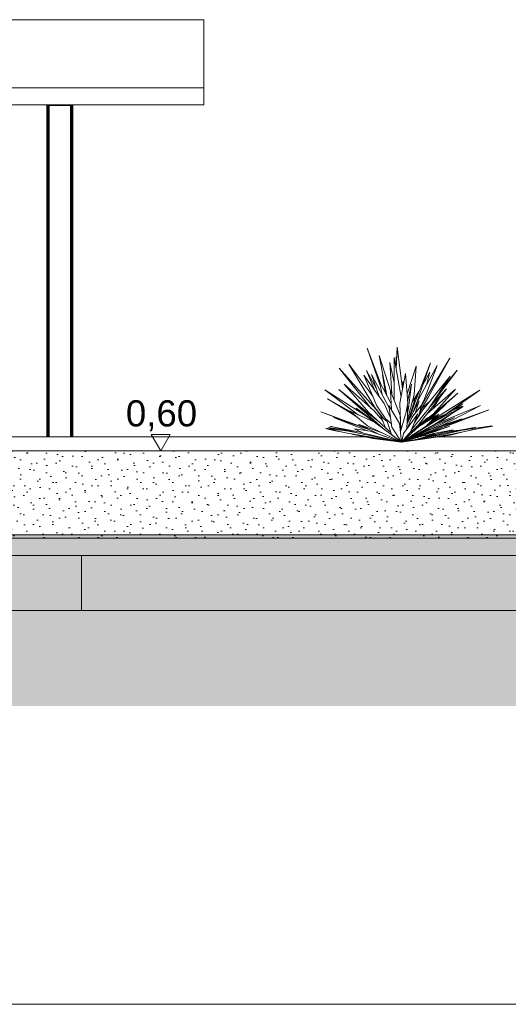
# Model space of a CAD drawing. Header units: millimetres. Extents: x 0 to 1357, y -1 to 841.
# Tile 24 of 43: x 820 to 876, y 153 to 266. Entities that reach past the tile are written whole.
import ezdxf
from ezdxf.xclip import XClip

# ---------------------------------------------------------------- set-up
doc = ezdxf.new("R2010")
doc.units = ezdxf.units.MM
doc.header["$MEASUREMENT"] = 0
doc.header["$XCLIPFRAME"] = 0
doc.linetypes.add('Wipeout_Contour', pattern=[1000, 0, -1000])
for name, color, linetype in [('Cobertura.ARQ', 7, 'Continuous'), ('Cotas - Geral.2D', 7, 'Continuous'), ('Desenho 2D - Geral', 7, 'Continuous'), ('Interior - Mobiliário .ARQ', 7, 'Continuous'), ('Laje.ARQ', 7, 'Continuous'), ('Parede.ARQ', 7, 'Continuous'), ('Pilar.ARQ', 7, 'Continuous')]:
    doc.layers.add(name, color=color, linetype=linetype)
doc.styles.add('GENERATED_STYLE_1', font='txt')

# ---------------------------------------------------------------- blocks, each defined once
blk = doc.blocks.new('Desenho_4_4', base_point=(424.7631797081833, 210.5022291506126))
at = {"layer": 'Cobertura.ARQ', "color": 8, "linetype": 'Continuous', "lineweight": 0}
for p, q in [((841.4755682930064, 265.9418369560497), (782.4928618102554, 265.9418369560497)), ((841.4755682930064, 258.1418369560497), (841.4755682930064, 265.9418369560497)), ((782.4928618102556, 258.1418369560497), (841.4755682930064, 258.1418369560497)), ((841.4755682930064, 256.1806756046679), (841.4755682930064, 258.1418369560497)), ((780.6030651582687, 256.1806756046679), (841.4755682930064, 256.1806756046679))]:
    blk.add_line(p, q, dxfattribs=at)
at = {"layer": 'Cotas - Geral.2D', "color": 7, "linetype": 'Continuous', "lineweight": 0}
blk.add_line((835.4709762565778, 218.3772291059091), (837.6459762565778, 218.3772291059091), dxfattribs=at)
at = {"layer": 'Desenho 2D - Geral', "color": 9, "linetype": 'Continuous', "lineweight": 0}
blk.add_line((888.9443879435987, 187.2578166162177), (58.05218541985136, 187.2578166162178), dxfattribs=at)
at = {"layer": 'Interior - Mobiliário .ARQ', "color": 8, "linetype": 'Continuous', "lineweight": 0}
for p, q in [((861.6990145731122, 223.9914679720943), (860.2017278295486, 228.2734776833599)), ((860.2017278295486, 228.2734776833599), (861.7080806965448, 224.2885857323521)), ((863.5203866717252, 225.9243356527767), (863.621099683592, 228.411046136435)), ((863.621099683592, 228.411046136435), (864.2591104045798, 223.6049369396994)), ((862.892764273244, 223.2923795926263), (861.5614762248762, 227.4456149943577)), ((861.5614762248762, 227.4456149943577), (862.4539999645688, 222.8460236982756)), ((863.3048257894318, 222.3071972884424), (863.2994111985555, 227.2224769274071)), ((863.2994111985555, 227.2224769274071), (864.0776247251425, 222.650788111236)), ((863.5621474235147, 226.9554526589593), (863.523656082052, 227.2727350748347)), ((863.523656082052, 227.2727350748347), (863.5240723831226, 226.0153397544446)), ((863.6900315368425, 228.0193355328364), (863.6862835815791, 227.9200184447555)), ((863.8226439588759, 226.8928211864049), (863.6900315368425, 228.0193355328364)), ((869.6810192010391, 227.1388662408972), (867.0760561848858, 222.8225898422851)), ((867.240471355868, 222.7119386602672), (869.6810192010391, 227.1388662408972)), ((860.6629101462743, 221.3719120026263), (856.9981779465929, 226.0036111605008)), ((856.9981779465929, 226.0036111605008), (861.2189062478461, 221.2407793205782)), ((861.0957132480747, 221.4926042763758), (858.1088834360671, 226.4464122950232)), ((858.1088834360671, 226.4464122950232), (860.831281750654, 222.7780954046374)), ((863.302612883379, 224.3160382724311), (862.7819103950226, 226.6264153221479)), ((862.7819103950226, 226.6264153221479), (863.0165599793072, 223.0579787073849)), ((865.8009624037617, 226.2234303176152), (864.766672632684, 223.0310723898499)), ((865.5997808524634, 222.9617106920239), (865.8009624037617, 226.2234303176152)), ((867.4368857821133, 226.6187847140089), (865.723772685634, 222.2431354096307)), ((865.9346488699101, 222.1571449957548), (867.4368857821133, 226.6187847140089)), ((865.9686740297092, 222.1960131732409), (868.2099217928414, 226.2876603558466)), ((868.2099217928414, 226.2876603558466), (866.6839318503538, 222.2871667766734)), ((861.2888914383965, 221.6733063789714), (859.8296526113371, 225.196289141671)), ((859.8296526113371, 225.196289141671), (862.1437432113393, 221.9522879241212)), ((861.2702059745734, 223.6197072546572), (860.1052821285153, 225.7187928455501)), ((860.1052821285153, 225.7187928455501), (861.0450376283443, 223.4925051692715)), ((861.5720884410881, 222.7536605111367), (860.7011425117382, 225.2522484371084)), ((860.7011425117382, 225.2522484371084), (862.7336028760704, 221.4465702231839)), ((862.0615167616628, 224.8686727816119), (861.9400132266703, 225.18101736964)), ((861.9400132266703, 225.18101736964), (862.2913555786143, 223.1605679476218)), ((863.947702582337, 221.9677311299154), (864.5987140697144, 225.390380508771)), ((864.5987140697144, 225.390380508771), (864.8379807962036, 222.0294090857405)), ((866.583213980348, 221.2255378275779), (869.7049187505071, 225.0599025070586)), ((867.369675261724, 225.5131557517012), (866.5870607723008, 224.0948066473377)), ((866.9778827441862, 224.0384359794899), (867.369675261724, 225.5131557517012)), ((869.7049187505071, 225.0599025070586), (867.232434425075, 221.3241468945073)), ((868.0147757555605, 222.4481246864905), (870.4894521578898, 225.7603808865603)), ((870.4894521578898, 225.7603808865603), (868.6035071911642, 223.3957445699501)), ((859.7318823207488, 221.1006264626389), (856.9531178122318, 223.5614150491)), ((856.9531178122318, 223.5614150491), (859.7762198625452, 221.2861005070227)), ((860.3468943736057, 220.9345118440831), (857.556412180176, 224.1652238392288)), ((857.556412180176, 224.1652238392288), (860.9876999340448, 221.0798663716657)), ((861.9142792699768, 222.980711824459), (861.5850713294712, 224.5264782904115)), ((861.5850713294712, 224.5264782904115), (862.9501130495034, 221.8865714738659)), ((864.2655519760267, 224.4722780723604), (864.2032904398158, 224.0254264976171)), ((864.3186841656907, 223.9181420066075), (864.2655519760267, 224.4722780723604)), ((865.274140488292, 224.1391998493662), (864.828235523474, 222.1663005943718)), ((864.9386356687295, 221.3944347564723), (865.274140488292, 224.1391998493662)), ((866.0636925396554, 219.5108270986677), (869.2661735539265, 223.639269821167)), ((870.3265996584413, 223.589133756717), (867.0662320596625, 220.741390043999)), ((869.2661735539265, 223.639269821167), (867.4041338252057, 221.5835730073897)), ((867.7500770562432, 220.7247441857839), (870.3265996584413, 223.589133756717)), ((859.1620660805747, 220.6512172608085), (855.3558671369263, 223.5005353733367)), ((855.3558671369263, 223.5005353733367), (859.8350637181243, 220.6856073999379)), ((858.2930388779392, 220.8691292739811), (855.6455770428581, 222.4691623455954)), ((855.6455770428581, 222.4691623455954), (858.4272882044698, 220.8898031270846)), ((862.9762922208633, 221.2448334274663), (862.8887466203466, 223.3908655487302)), ((862.8887466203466, 223.3908655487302), (863.9707484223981, 220.5728176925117)), ((864.7769966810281, 219.9262912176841), (865.5997808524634, 222.9617106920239)), ((865.7110072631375, 222.5071159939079), (864.8471209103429, 219.7896821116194)), ((866.1110831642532, 223.3231335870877), (865.3674954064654, 222.1047620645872)), ((866.1107795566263, 223.2316319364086), (865.7110072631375, 222.5071159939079)), ((866.0991726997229, 223.2105965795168), (866.1110831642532, 223.3231335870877)), ((866.2341198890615, 221.0318471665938), (867.240471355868, 222.7119386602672)), ((867.0760561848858, 222.8225898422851), (866.3571338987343, 221.5286927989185)), ((867.2356389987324, 220.1452206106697), (870.5802304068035, 223.1262136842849)), ((870.5802304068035, 223.1262136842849), (867.3097777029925, 220.3485128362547)), ((867.727403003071, 221.3188848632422), (868.674574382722, 222.8394129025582)), ((867.7738280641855, 222.1421558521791), (868.0147757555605, 222.4481246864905)), ((867.7777937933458, 221.9960946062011), (867.9658022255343, 222.3859353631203)), ((868.674574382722, 222.8394129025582), (868.5757669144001, 222.7492397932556)), ((873.1106402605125, 223.4832313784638), (868.7750810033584, 220.7562011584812)), ((869.3437425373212, 220.8242437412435), (873.1106402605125, 223.4832313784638)), ((862.0181733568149, 219.0781847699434), (858.7648888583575, 222.0274405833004)), ((858.7648888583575, 222.0274405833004), (861.6117405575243, 219.7838966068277)), ((861.4276972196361, 219.6134792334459), (858.923326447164, 221.4134126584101)), ((858.923326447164, 221.4134126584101), (859.9338332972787, 220.6122279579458)), ((859.7762198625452, 221.2861005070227), (860.4466310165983, 220.7020949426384)), ((862.0689768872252, 220.2084073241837), (861.0957132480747, 221.4926042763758)), ((862.4846982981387, 219.9114770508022), (861.2888914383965, 221.6733063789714)), ((862.1437432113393, 221.9522879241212), (862.8846416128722, 220.2839004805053)), ((863.0198830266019, 219.2428357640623), (862.6976778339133, 221.7231149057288)), ((862.6976778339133, 221.7231149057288), (863.9158397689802, 219.6319655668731)), ((864.0638775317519, 218.9555143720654), (863.947702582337, 221.9677311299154)), ((864.0009984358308, 218.7433020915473), (864.8520993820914, 221.6157045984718)), ((864.8379807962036, 222.0294090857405), (864.6805153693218, 221.0366212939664)), ((864.8520993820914, 221.6157045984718), (864.7366677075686, 219.0191027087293)), ((864.7638904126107, 219.6314695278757), (866.1381554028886, 222.2438053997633)), ((864.8164371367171, 220.813492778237), (864.9386356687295, 221.3944347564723)), ((865.723772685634, 222.2431354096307), (864.9778206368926, 220.0381287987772)), ((867.232434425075, 221.3241468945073), (865.2326251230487, 218.8685355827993)), ((865.3017673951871, 220.3328808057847), (866.4126624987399, 221.7529692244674)), ((865.4826925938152, 220.9978382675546), (865.9346488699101, 222.1571449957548)), ((865.5386230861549, 221.104156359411), (865.9686740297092, 222.1960131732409)), ((866.1381554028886, 222.2438053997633), (865.7028643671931, 220.8456143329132)), ((866.4126624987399, 221.7529692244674), (866.1199686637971, 220.5707977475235)), ((866.5463137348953, 221.4267581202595), (866.1886755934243, 220.8483005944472)), ((866.6839318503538, 222.2871667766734), (866.3651087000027, 221.6921798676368)), ((867.414338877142, 222.2464018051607), (866.5463137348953, 221.4267581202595)), ((867.2421617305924, 219.9963081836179), (869.1533755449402, 221.8096633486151)), ((867.3748272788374, 221.1605322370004), (867.4264975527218, 221.2676719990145)), ((867.9079140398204, 222.1397477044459), (867.799245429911, 222.0405751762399)), ((871.1870116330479, 221.5954479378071), (867.8846432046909, 219.8229735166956)), ((867.9525941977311, 219.5818494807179), (871.1870116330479, 221.5954479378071)), ((873.1624497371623, 221.716304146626), (868.2794151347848, 219.693643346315)), ((868.7370046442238, 220.4201309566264), (871.1430686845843, 221.9135805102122)), ((869.1533755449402, 221.8096633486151), (868.7741476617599, 221.5164744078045)), ((868.9150739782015, 219.4839314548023), (873.1624497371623, 221.716304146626)), ((871.1430686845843, 221.9135805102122), (869.0198337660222, 220.5621022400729)), ((871.0356812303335, 221.6470165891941), (869.7162922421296, 221.0054109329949)), ((870.3630380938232, 221.1531980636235), (871.0356812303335, 221.6470165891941)), ((858.81935165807, 219.4964119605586), (854.9113019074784, 221.0001410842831)), ((854.9113019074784, 221.0001410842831), (859.8830719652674, 219.1370941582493)), ((860.2500169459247, 218.8065852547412), (856.3422630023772, 220.3331563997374)), ((856.3422630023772, 220.3331563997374), (860.4916792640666, 218.9315105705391)), ((860.2531925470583, 219.3970576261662), (858.1782783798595, 221.0933780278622)), ((858.1782783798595, 221.0933780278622), (861.0322403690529, 219.8106723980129)), ((859.1540832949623, 220.2956207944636), (858.2740223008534, 220.881795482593)), ((858.2740223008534, 220.881795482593), (858.6904302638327, 220.6746745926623)), ((860.3120908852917, 220.6248289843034), (859.7318823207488, 221.1006264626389)), ((859.8350637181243, 220.6856073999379), (860.9828679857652, 219.8328626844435)), ((862.2979071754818, 219.1596991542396), (860.3468943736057, 220.9345118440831)), ((860.9876999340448, 221.0798663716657), (861.9760505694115, 219.9509701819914)), ((861.2189062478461, 221.2407793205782), (861.9390610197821, 220.3127149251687)), ((862.3029813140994, 219.1472245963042), (861.7754877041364, 220.4440456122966)), ((861.7754877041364, 220.4440456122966), (862.5006662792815, 219.8618100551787)), ((863.9707484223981, 220.5728176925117), (864.05137269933, 218.9133114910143)), ((869.0198337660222, 220.5621022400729), (864.119927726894, 217.5022291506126)), ((864.119927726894, 217.5022291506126), (868.7370046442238, 220.4201309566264)), ((864.3549376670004, 218.497659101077), (865.9963150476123, 220.7397822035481)), ((864.7752494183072, 219.0718053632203), (865.3017673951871, 220.3328808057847)), ((865.0429432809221, 218.5272457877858), (867.1069258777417, 220.310420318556)), ((865.9963150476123, 220.7397822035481), (865.1824390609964, 218.7455661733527)), ((865.5687734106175, 219.6921896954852), (866.583213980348, 221.2255378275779)), ((866.1199686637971, 220.5707977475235), (865.6047281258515, 219.7802884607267)), ((866.0212294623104, 220.3760864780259), (865.9313303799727, 220.2813789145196)), ((866.1173327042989, 219.3030389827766), (868.1403309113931, 220.5498794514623)), ((867.1069258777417, 220.310420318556), (866.1860793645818, 219.3454098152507)), ((867.3097777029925, 220.3485128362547), (866.1888663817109, 219.348330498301)), ((866.5762925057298, 219.585911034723), (867.2356389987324, 220.1452206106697)), ((867.0662320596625, 220.741390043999), (866.7402628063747, 220.3830201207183)), ((867.7798747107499, 220.7477813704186), (866.8052601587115, 219.9942866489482)), ((868.1403309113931, 220.5498794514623), (866.9465232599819, 219.3582333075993)), ((868.3519167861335, 220.3419288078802), (867.0708116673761, 219.4822966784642)), ((867.129492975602, 220.8847918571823), (867.3748272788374, 221.1605322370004)), ((868.7750810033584, 220.7562011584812), (867.3469381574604, 219.7579232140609)), ((871.0307841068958, 220.2000882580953), (867.5366442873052, 218.9978298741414)), ((867.5747338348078, 219.9171533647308), (868.4243373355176, 220.7032389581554)), ((868.4243373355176, 220.7032389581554), (868.0816200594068, 220.4912749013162)), ((868.1104116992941, 219.2652232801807), (870.2092407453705, 220.3268623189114)), ((869.5484050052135, 220.9237690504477), (868.3519167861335, 220.3419288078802)), ((870.2092407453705, 220.3268623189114), (868.5166279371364, 219.6297754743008)), ((868.7855795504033, 219.9951125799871), (869.7293239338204, 220.6879591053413)), ((868.8740453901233, 219.2115430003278), (871.1600011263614, 220.1334837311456)), ((871.1600011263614, 220.1334837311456), (869.0133459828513, 219.3987190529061)), ((869.9239392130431, 219.7104001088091), (871.0307841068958, 220.2000882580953)), ((870.2132169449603, 219.7003945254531), (874.1304639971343, 221.2009880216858)), ((874.1304639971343, 221.2009880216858), (870.5578699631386, 219.9273841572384)), ((857.729974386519, 218.5599407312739), (855.441067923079, 219.1215578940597)), ((855.441067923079, 219.1215578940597), (858.0705185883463, 218.7654926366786)), ((856.9642602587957, 218.7478200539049), (855.6595262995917, 219.0055389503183)), ((855.6595262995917, 219.0055389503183), (856.377294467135, 218.8918408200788)), ((856.8247459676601, 218.9341880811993), (855.7570655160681, 219.1964634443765)), ((855.7570655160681, 219.1964634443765), (858.070829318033, 218.8356843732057)), ((857.5386296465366, 219.0118403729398), (855.9204285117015, 219.3591522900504)), ((855.9204285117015, 219.3591522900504), (857.8983322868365, 218.8841816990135)), ((859.1931593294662, 218.5201426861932), (857.256664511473, 219.064585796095)), ((857.256664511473, 219.064585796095), (859.5954139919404, 218.6270908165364)), ((859.7972736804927, 218.5259430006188), (858.7457251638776, 219.0528527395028)), ((858.7457251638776, 219.0528527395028), (860.5363332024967, 218.7597124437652)), ((860.3011505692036, 219.0244724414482), (859.1871306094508, 219.5390688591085)), ((859.1871306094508, 219.5390688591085), (859.4085608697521, 219.4599806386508)), ((861.5973061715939, 218.3920582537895), (859.2767912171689, 219.5242730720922)), ((859.2767912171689, 219.5242730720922), (861.9761196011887, 218.5527662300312)), ((864.119927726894, 217.5022291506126), (860.2531925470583, 219.3970576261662)), ((861.0322403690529, 219.8106723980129), (864.119927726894, 217.5022291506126)), ((861.4365455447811, 219.9432693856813), (861.4824801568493, 219.8857640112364)), ((864.119927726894, 217.5022291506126), (862.0181733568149, 219.0781847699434)), ((862.9059008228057, 218.6013637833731), (862.3029813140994, 219.1472245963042)), ((862.9782002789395, 218.3764827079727), (862.42671767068, 220.0918206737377)), ((862.42671767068, 220.0918206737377), (862.974408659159, 219.5928894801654)), ((864.119927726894, 217.5022291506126), (863.0198830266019, 219.2428357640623)), ((863.9158397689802, 219.6319655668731), (864.119927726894, 217.5022291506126)), ((864.119927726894, 217.5022291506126), (868.7855795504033, 219.9951125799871)), ((867.8846432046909, 219.8229735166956), (864.119927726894, 217.5022291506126)), ((868.2794151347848, 219.693643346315), (864.119927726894, 217.5022291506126)), ((864.119927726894, 217.5022291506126), (867.9525941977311, 219.5818494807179)), ((869.0133459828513, 219.3987190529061), (864.119927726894, 217.5022291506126)), ((866.9465232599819, 219.3582333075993), (864.119927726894, 217.5022291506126)), ((864.119927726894, 217.5022291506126), (866.1173327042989, 219.3030389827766)), ((864.119927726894, 217.5022291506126), (868.8740453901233, 219.2115430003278)), ((865.3692763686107, 218.0358845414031), (867.3852365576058, 219.0160319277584)), ((865.4633206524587, 218.890430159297), (866.0636925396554, 219.5108270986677)), ((867.5366442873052, 218.9978298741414), (865.6421109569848, 218.1685350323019)), ((865.9149068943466, 219.3059360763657), (865.7349481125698, 219.1251022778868)), ((865.7816341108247, 218.2363703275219), (868.1104116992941, 219.2652232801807)), ((866.1941024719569, 219.5217879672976), (865.9149068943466, 219.3059360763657)), ((867.3852365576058, 219.0160319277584), (866.110939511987, 218.4708104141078)), ((868.5166279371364, 219.6297754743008), (866.2026369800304, 218.5100441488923)), ((867.2152607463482, 218.5890549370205), (869.6777159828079, 219.3519264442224)), ((867.9218477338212, 218.8246387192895), (868.4593789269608, 219.0624522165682)), ((869.6777159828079, 219.3519264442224), (867.9971422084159, 218.7359491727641)), ((868.7443430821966, 219.4133730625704), (868.9150739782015, 219.4839314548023)), ((869.0089991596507, 219.265970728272), (870.2132169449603, 219.7003945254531)), ((869.0508792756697, 218.4378742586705), (872.6601753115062, 219.2080534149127)), ((872.6601753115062, 219.2080534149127), (869.4498096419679, 218.6160771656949)), ((869.8961142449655, 218.429963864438), (874.4697317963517, 219.3935167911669)), ((874.4697317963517, 219.3935167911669), (871.1107427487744, 218.8774236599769)), ((872.243984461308, 219.0515410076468), (871.5428927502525, 218.9696391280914)), ((872.1770292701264, 218.910498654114), (874.5949147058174, 219.3501140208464)), ((874.5949147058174, 219.3501140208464), (872.8369060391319, 219.0495190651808)), ((864.119927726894, 217.5022291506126), (857.729974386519, 218.5599407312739)), ((858.0705185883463, 218.7654926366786), (859.0422379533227, 218.5625740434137)), ((860.3195172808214, 218.0492811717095), (858.4435673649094, 218.4418216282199)), ((860.9256013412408, 217.965352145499), (858.8747341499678, 218.3704517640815)), ((864.119927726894, 217.5022291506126), (859.1931593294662, 218.5201426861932)), ((864.119927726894, 217.5022291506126), (859.7972736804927, 218.5259430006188)), ((860.8441038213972, 217.9238054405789), (860.1338185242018, 218.0881384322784)), ((864.119927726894, 217.5022291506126), (860.3195172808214, 218.0492811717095)), ((860.5363332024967, 218.7597124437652), (864.119927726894, 217.5022291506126)), ((864.119927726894, 217.5022291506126), (860.8441038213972, 217.9238054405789)), ((864.119927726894, 217.5022291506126), (860.9256013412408, 217.965352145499)), ((864.119927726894, 217.5022291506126), (861.5973061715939, 218.3920582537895)), ((864.119927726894, 217.5022291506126), (862.9782002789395, 218.3764827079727)), ((865.1824390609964, 218.7455661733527), (864.119927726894, 217.5022291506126)), ((867.9971422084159, 218.7359491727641), (864.119927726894, 217.5022291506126)), ((864.119927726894, 217.5022291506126), (867.2152607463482, 218.5890549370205)), ((864.119927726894, 217.5022291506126), (865.0429432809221, 218.5272457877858)), ((864.119927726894, 217.5022291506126), (864.3549376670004, 218.497659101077)), ((866.110939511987, 218.4708104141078), (864.119927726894, 217.5022291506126)), ((864.119927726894, 217.5022291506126), (869.8961142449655, 218.429963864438)), ((864.119927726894, 217.5022291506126), (869.6989176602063, 218.2973947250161)), ((866.4664932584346, 218.1795548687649), (864.119927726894, 217.5022291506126)), ((864.119927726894, 217.5022291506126), (865.3692763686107, 218.0358845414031)), ((865.8867659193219, 218.433082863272), (865.8487503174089, 218.425948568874)), ((865.9199995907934, 218.0218118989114), (865.9963856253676, 218.0993133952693)), ((865.9282884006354, 217.8444154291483), (867.9629744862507, 218.4452139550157)), ((865.9372819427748, 217.8470710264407), (869.0508792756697, 218.4378742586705)), ((869.4498096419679, 218.6160771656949), (866.3423039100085, 217.9666651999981)), ((867.9629744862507, 218.4452139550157), (866.4664932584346, 218.1795548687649)), ((867.7842651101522, 218.5050876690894), (866.8316825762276, 218.2443841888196)), ((869.3775556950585, 218.7166833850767), (867.103059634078, 218.1912998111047)), ((867.4831352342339, 218.6720427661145), (867.9218477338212, 218.8246387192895)), ((870.0357240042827, 218.9326366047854), (867.7842651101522, 218.5050876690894)), ((869.2834331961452, 218.694942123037), (870.0357240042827, 218.9326366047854)), ((871.0635324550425, 218.9136400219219), (869.3775556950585, 218.7166833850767)), ((869.6989176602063, 218.2973947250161), (871.5064069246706, 218.7692144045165)), ((864.119927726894, 217.5022291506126), (865.9282884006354, 217.8444154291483))]:
    blk.add_line(p, q, dxfattribs=at)
at = {"layer": 'Laje.ARQ', "color": 8, "linetype": 'Continuous', "lineweight": 0}
for p, q in [((814.3934484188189, 204.5022291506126), (889.3934464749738, 204.5022291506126)), ((827.4755682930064, 198.2022291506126), (827.4755682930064, 204.5022291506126)), ((768.4928618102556, 198.2022291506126), (827.4755682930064, 198.2022291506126)), ((827.4755682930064, 198.2022291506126), (894.5258049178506, 198.2022291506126))]:
    blk.add_line(p, q, dxfattribs=at)
at = {"layer": 'Parede.ARQ', "color": 8, "linetype": 'Continuous', "lineweight": 0}
for p, q in [((860.0664790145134, 218.1022291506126), (817.3934471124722, 218.1022291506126)), ((866.1986016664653, 218.1022291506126), (866.005548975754, 218.1022291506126)), ((886.3934471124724, 218.1022291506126), (868.3296094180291, 218.1022291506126))]:
    blk.add_line(p, q, dxfattribs=at)
at = {"layer": 'Pilar.ARQ', "color": 8, "linetype": 'Continuous', "lineweight": 0}
for p, q in [((823.5063135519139, 256.1022291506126), (823.556213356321, 256.1022291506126)), ((823.5063135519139, 218.1022291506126), (823.5063135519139, 256.1022291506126)), ((823.556213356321, 218.1022291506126), (823.556213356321, 256.1022291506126)), ((823.556213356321, 256.1022291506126), (823.608714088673, 256.1022291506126)), ((823.608714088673, 256.1022291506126), (823.635440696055, 256.1022291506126)), ((823.635440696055, 256.1022291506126), (823.7149864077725, 256.1022291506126)), ((823.635440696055, 218.1022291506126), (823.635440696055, 256.1022291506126)), ((823.7149864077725, 256.1022291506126), (823.7417130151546, 256.1022291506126)), ((823.7149864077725, 218.1022291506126), (823.7149864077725, 256.1022291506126)), ((823.7417130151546, 256.1022291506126), (823.7942137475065, 256.1022291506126)), ((823.7942137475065, 256.1022291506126), (826.2184133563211, 256.1022291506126)), ((823.7942137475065, 218.1022291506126), (823.7942137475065, 256.1022291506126)), ((826.2184133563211, 256.1022291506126), (826.2709140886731, 256.1022291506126)), ((826.2184133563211, 218.1022291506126), (826.2184133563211, 256.1022291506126)), ((826.2709140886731, 256.1022291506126), (826.2976406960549, 256.1022291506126)), ((826.2976406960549, 256.1022291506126), (826.3771864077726, 256.1022291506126)), ((826.2976406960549, 218.1022291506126), (826.2976406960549, 256.1022291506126)), ((826.3771864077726, 256.1022291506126), (826.4039130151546, 256.1022291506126)), ((826.3771864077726, 218.1022291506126), (826.3771864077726, 256.1022291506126)), ((826.4039130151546, 256.1022291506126), (826.4564137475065, 256.1022291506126)), ((826.4564137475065, 256.1022291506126), (826.5063135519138, 256.1022291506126)), ((826.4564137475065, 218.1022291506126), (826.4564137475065, 256.1022291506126)), ((826.5063135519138, 218.1022291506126), (826.5063135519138, 256.1022291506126))]:
    blk.add_line(p, q, dxfattribs=at)
at = {"layer": 'Cotas - Geral.2D', "color": 7, "linetype": 'Continuous', "lineweight": 0, "insert": (832.5676062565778, 218.7522291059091), "char_height": 3, "width": 7.981739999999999, "attachment_point": 7, "style": 'GENERATED_STYLE_1'}
blk.add_mtext('\\A1;{\\pql;\\fArial|b0|i0|c0|p38;0,60}', dxfattribs=at)
at = {"color": 254, "linetype": 'Wipeout_Contour', "lineweight": 0, "ltscale": 3511.214983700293}
blk.add_wipeout([(817.3934471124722, 206.5022291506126), (886.3934471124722, 206.5022291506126), (886.3934471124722, 216.50222915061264), (817.3934471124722, 216.50222915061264)], dxfattribs=at).dxf.layer = 'Laje.ARQ'
at = {"layer": 'Desenho 2D - Geral', "linetype": 'Continuous', "lineweight": 0}
h = blk.add_hatch(dxfattribs=at)
h.set_pattern_fill('Terra_0004', color=52, style=0, pattern_type=2)
h.set_pattern_definition([(44.99999999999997, (424.7631797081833, 210.5022291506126), (-2.757716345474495, 2.757716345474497), []), (44.99999999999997, (423.8439409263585, 211.4214679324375), (-5.515432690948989, 5.515432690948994), []), (44.99999999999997, (422.9247021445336, 212.3407067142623), (-5.515432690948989, 5.515432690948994), []), (135.0000000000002, (422.0054633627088, 213.2599454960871), (0.9192387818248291, 0.9192387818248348), [3.899999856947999, -3.899999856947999])])
h.paths.add_polyline_path([(58.05218541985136, 187.2578166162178), (888.9443879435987, 187.2578166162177), (907.909860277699, 187.2578166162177), (907.909860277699, 204.0784787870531), (888.9443879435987, 204.0784787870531), (888.9443879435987, 206.8875995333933), (58.05218541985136, 206.8875995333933)])
at = {"layer": 'Laje.ARQ', "linetype": 'Continuous', "lineweight": 0}
h = blk.add_hatch(dxfattribs=at)
h.set_pattern_fill('Pedra_0004', color=83, style=0, pattern_type=2)
h.set_pattern_definition([(44.99999999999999, (424.7631797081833, 214.0022291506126), (-1.113693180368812, 1.113693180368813), [0, -1.05, 0, -1.575]), (109.9999999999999, (428.2631797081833, 214.0022291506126), (1.480015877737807, 0.5386817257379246), [0, -0.7699999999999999, 0, -1.33])])
h.paths.add_polyline_path([(817.3934471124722, 206.5022291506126), (886.3934471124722, 206.5022291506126), (886.3934471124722, 216.5022291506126), (817.3934471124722, 216.5022291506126)])
at = {"layer": 'Cotas - Geral.2D', "color": 7, "linetype": 'Continuous', "lineweight": 0}
for p, q in [((836.5584762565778, 216.5022291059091), (835.4709762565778, 218.3772291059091)), ((837.6459762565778, 218.3772291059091), (836.5584762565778, 216.5022291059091)), ((836.5584762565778, 216.5022291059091), (835.1522262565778, 216.5022291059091)), ((836.5584762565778, 216.5022291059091), (837.9647262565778, 216.5022291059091))]:
    blk.add_line(p, q, dxfattribs=at)
at = {"layer": 'Desenho 2D - Geral', "color": 9, "linetype": 'Continuous', "lineweight": 0}
blk.add_line((58.05218541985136, 206.8875995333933), (888.9443879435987, 206.8875995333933), dxfattribs=at)
at = {"layer": 'Laje.ARQ', "color": 7, "linetype": 'Continuous', "lineweight": 0}
for p, q in [((886.3934471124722, 216.5022291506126), (817.3934471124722, 216.5022291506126)), ((886.3934471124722, 206.5022291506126), (817.3934471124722, 206.5022291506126))]:
    blk.add_line(p, q, dxfattribs=at)
blk = doc.blocks.new('Desenho_5_5', base_point=(652.838283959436, 56.45764832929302))
at = {"layer": 'Parede.ARQ', "color": 8, "linetype": 'Continuous', "lineweight": 0}
blk.add_line((516.0756587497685, 153.057648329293), (945.0651253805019, 153.057648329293), dxfattribs=at)

msp = doc.modelspace()

# ---------------------------------------------------------------- block references
at = {"color": 7, "linetype": 'Continuous', "lineweight": 0}
ref = msp.add_blockref('Desenho_4_4', (424.7631797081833, 210.5022291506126), dxfattribs=at)
XClip(ref).set_block_clipping_path([(58.05218541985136, 187.2578166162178), (917.9847928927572, 324.0654905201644)])
ref = msp.add_blockref('Desenho_5_5', (652.838283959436, 56.45764832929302), dxfattribs=at)
XClip(ref).set_block_clipping_path([(117.5106270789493, 37.08848942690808), (964.9934989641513, 161.5817202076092)])

doc.saveas('drawing.dxf')
